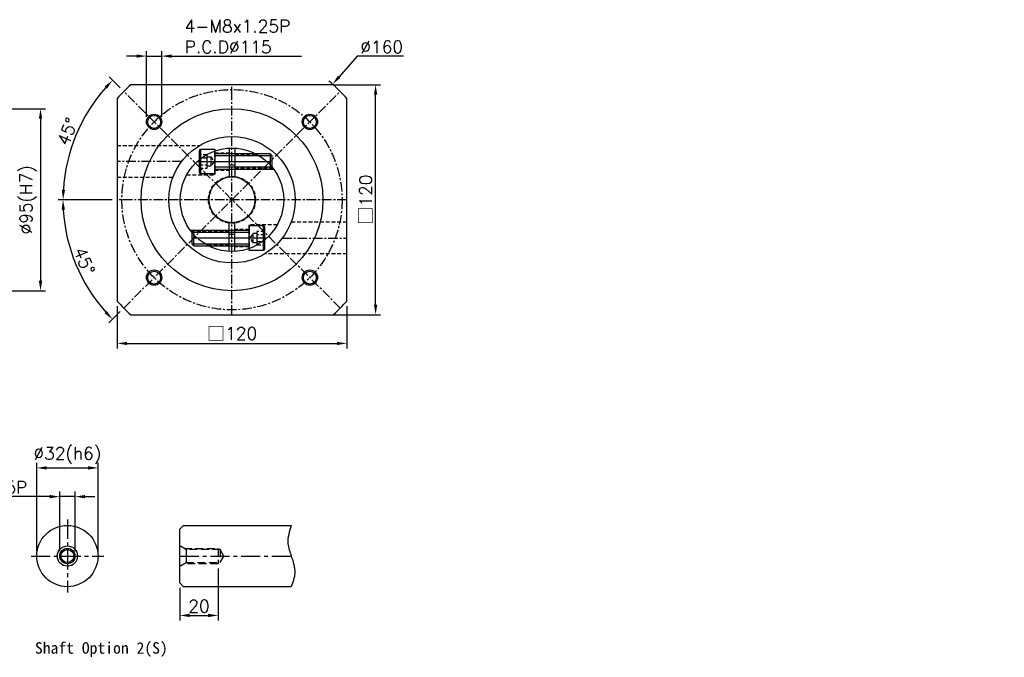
# Model space of a CAD drawing. Header units: millimetres. Extents: x -222 to 775, y -19 to 534.
# Tile 2 of 2: x 261 to 775, y 182 to 515. Entities that reach past the tile are written whole.
import ezdxf

# ---------------------------------------------------------------- set-up
doc = ezdxf.new("R2010")
doc.units = ezdxf.units.MM
doc.header["$LTSCALE"] = 4
doc.linetypes.add('CENTER', pattern=[2, 1.25, -0.25, 0.25, -0.25])
doc.linetypes.add('DASHED', pattern=[0.75, 0.5, -0.25])
for name, color, linetype in [('DIM', 6, 'Continuous'), ('MF120H-511', 7, 'Continuous'), ('MF120X1-012', 7, 'Continuous'), ('圖框', 7, 'Continuous')]:
    doc.layers.add(name, color=color, linetype=linetype)
doc.styles.get("Standard").update_dxf_attribs({"font": 'romans.shx'})
doc.dimstyles.new('R', dxfattribs={"dimscale": 2.6, "dimtxt": 2.5, "dimasz": 2, "dimexe": 1, "dimexo": 1, "dimgap": 0.6, "dimtad": 1, "dimtoh": 1, "dimdec": 4, "dimdsep": 46, "dimtxsty": 'Standard', "dimcen": 0.5, "dimdle": 1, "dimclrt": 7, "dimadec": 4, "dimazin": 2, "dimtfac": 1, "dimtdec": 4, "dimtofl": 0, "dimtmove": 0, "dimatfit": 3, "dimfxl": 0, "dimtolj": 1, "dimarcsym": 0})
doc.dimstyles.get("Standard").update_dxf_attribs({"dimscale": 2.6, "dimtxt": 2.5, "dimasz": 2, "dimexe": 1, "dimexo": 1, "dimgap": 0.6, "dimtad": 1, "dimdec": 4, "dimdsep": 46, "dimtxsty": 'Standard', "dimcen": 0.5, "dimdle": 1, "dimclrt": 7, "dimadec": 4, "dimazin": 2, "dimtfac": 1, "dimtdec": 4, "dimtofl": 0, "dimtmove": 0, "dimatfit": 3, "dimfxl": 0, "dimtolj": 1, "dimarcsym": 0})

# ---------------------------------------------------------------- blocks, each defined once
blk = doc.blocks.new('六角承窩頭螺栓M8X30L')
at = {"color": 0}
for p, q in [((-7.5, 6.5), (-7.5, -6.5)), ((30, 3), (0, 3)), ((29, 4), (29, -4)), ((30, -3), (0, -3))]:
    blk.add_line(p, q, dxfattribs=at)
at = {"color": 0, "linetype": 'CENTER'}
blk.add_line((-8, 0), (30, 0), dxfattribs=at)
at = {"color": 0}
blk.add_lwpolyline([(-7.5, -6.5), (-8, -5.63), (-8, 5.63), (-7.5, 6.5), (0, 6.5), (0, -6.5)], close=True, dxfattribs=at)
at = {"color": 0, "linetype": 'DASHED'}
for points in [[(-8, 3.5), (-8, -3.5), (-4, -3.5), (-4, 3.5)], [(-8, 1.75), (-8, -1.75), (-4, -1.75), (-4, 1.75)], [(-4, -2.5), (-4, 2.5), (-2, 2.5), (-2, -2.5)]]:
    blk.add_lwpolyline(points, close=True, dxfattribs=at)
blk.add_lwpolyline([(-2, 2.5), (-0.56, 0), (-2, -2.5)], dxfattribs=at)
at = {"color": 0}
blk.add_lwpolyline([(0, -4.6, -0.414214), (0.6, -4), (29, -4), (30, -3), (30, 3), (29, 4), (0.6, 4, -0.414214), (0, 4.6)], format="xyb", dxfattribs=at)
blk = doc.blocks.new('ertergtetg')
at = {"color": 0}
for p, q in [((1498.81, 149.76), (1498.81, 134.71)), ((1501.81, 149.76), (1501.81, 134.71)), ((1498.81, 95.84), (1498.81, 110.9)), ((1501.81, 95.84), (1501.81, 110.9))]:
    blk.add_line(p, q, dxfattribs=at)
at = {"color": 0, "linetype": 'DASHED'}
for p, q in [((1491.31, 147.3), (1498.81, 147.3)), ((1501.81, 146.8), (1512.68, 146.8)), ((1501.81, 146.2), (1513.78, 146.2)), ((1501.81, 139.4), (1521.61, 139.4)), ((1491.31, 138.3), (1498.81, 138.3)), ((1501.81, 138.8), (1522.06, 138.8)), ((1498.81, 106.8), (1478.56, 106.8)), ((1498.81, 106.2), (1479.02, 106.2)), ((1509.31, 107.3), (1501.81, 107.3)), ((1498.81, 99.4), (1486.84, 99.4)), ((1498.81, 98.8), (1487.94, 98.8)), ((1509.31, 98.3), (1501.81, 98.3))]:
    blk.add_line(p, q, dxfattribs=at)
at = {"color": 0, "linetype": 'CENTER'}
for p, q in [((1482.17, 142.8), (1518.45, 142.8)), ((1518.45, 102.8), (1482.17, 102.8))]:
    blk.add_line(p, q, dxfattribs=at)
at = {"color": 0, "linetype": 'DASHED'}
for points in [[(1476.65, 135.8), (1491.31, 135.8), (1491.31, 148.26)], [(1523.98, 109.8), (1509.31, 109.8), (1509.31, 97.35)]]:
    blk.add_lwpolyline(points, dxfattribs=at)
at = {"color": 0}
for radius in [27, 12]:
    blk.add_circle((1500.31, 122.8), radius, dxfattribs=at)
at = {"color": 0, "linetype": 'DASHED'}
blk.add_circle((1500.31, 122.8), 12.25, dxfattribs=at)
at = {"color": 0}
for start, end in [(85.2198, 94.7802), (265.2198, 274.7802)]:
    blk.add_arc((1500.31, 122.8), 18, start, end, dxfattribs=at)
blk.add_blockref('六角承窩頭螺栓M8X30L', (1491.31, 142.8), dxfattribs=at)
at = {"color": 0, "rotation": 180}
blk.add_blockref('六角承窩頭螺栓M8X30L', (1509.31, 102.8), dxfattribs=at)
blk = doc.blocks.new('*D16')
at = {"layer": 'Defpoints', "color": 0, "ltscale": 2}
for p in [(428.53, 477.43), (311.96, 420.86), (431.96, 420.86), (286.7, 398.01), (315.39, 364.29)]:
    blk.add_point(p, dxfattribs=at)
at = {"layer": '圖框', "color": 0, "lineweight": -2, "ltscale": 2}
for p, q in [((309.36, 420.86), (281.1, 420.86)), ((313.55, 362.45), (307.71, 356.61))]:
    blk.add_line(p, q, dxfattribs=at)
blk.add_arc((371.96, 420.86), 88.26, 183.3761, 221.6239, dxfattribs=at)
at = {"layer": '圖框', "color": 0, "ltscale": 2}
for points in [[(282.98, 415.64), (284.72, 415.69), (283.7, 420.86)], [(306.61, 362.83), (305.35, 361.64), (309.55, 358.45)]]:
    blk.add_solid(points, dxfattribs=at)
at = {"layer": '圖框', "color": 7, "ltscale": 2, "insert": (294.86, 388.92), "char_height": 6.5, "attachment_point": 5, "rotation": 292.5}
blk.add_mtext('\\A1;45°', dxfattribs=at)
blk = doc.blocks.new('*D17')
at = {"layer": 'Defpoints', "color": 0, "ltscale": 2}
for p in [(315.39, 477.43), (295.57, 464.96), (311.96, 420.86), (431.96, 420.86), (428.53, 364.29)]:
    blk.add_point(p, dxfattribs=at)
at = {"layer": '圖框', "color": 0, "lineweight": -2, "ltscale": 2}
for p, q in [((313.55, 479.27), (307.75, 485.07)), ((309.36, 420.86), (281.15, 420.86))]:
    blk.add_line(p, q, dxfattribs=at)
blk.add_arc((371.96, 420.86), 88.21, 138.3783, 176.6217, dxfattribs=at)
at = {"layer": '圖框', "color": 0, "ltscale": 2}
for points in [[(305.39, 480.04), (306.65, 478.85), (309.59, 483.23)], [(284.77, 426.03), (283.04, 426.08), (283.75, 420.86)]]:
    blk.add_solid(points, dxfattribs=at)
at = {"layer": '圖框', "color": 7, "ltscale": 2, "insert": (286.02, 456.45), "char_height": 6.5, "attachment_point": 5, "rotation": 67.5}
blk.add_mtext('\\A1;45°', dxfattribs=at)
blk = doc.blocks.new('*D18')
at = {"layer": 'Defpoints', "color": 0, "ltscale": 2}
for p in [(424.52, 481.17), (319.4, 360.55)]:
    blk.add_point(p, dxfattribs=at)
at = {"layer": '圖框', "color": 0, "lineweight": -2, "ltscale": 2}
for p, q in [((437.32, 495.86), (427.94, 485.09)), ((461.48, 495.86), (437.32, 495.86)), ((371.96, 419.56), (371.96, 422.16)), ((370.66, 420.86), (373.26, 420.86))]:
    blk.add_line(p, q, dxfattribs=at)
blk.add_arc((371.96, 420.86), 80, 48.5904, 50.7899, dxfattribs=at)
at = {"layer": '圖框', "color": 0, "ltscale": 2}
blk.add_solid([(427.28, 485.66), (428.59, 484.52), (424.52, 481.17)], dxfattribs=at)
at = {"layer": '圖框', "color": 7, "ltscale": 2, "insert": (450.18, 500.67), "char_height": 6.5, "attachment_point": 5}
blk.add_mtext('\\A1;∅160', dxfattribs=at)
blk = doc.blocks.new('*D13')
at = {"layer": 'Defpoints', "color": 0, "ltscale": 2}
for p in [(335.3, 495.86), (327.3, 461.52), (335.3, 461.52)]:
    blk.add_point(p, dxfattribs=at)
at = {"layer": '圖框', "color": 0, "lineweight": -2, "ltscale": 2}
for p, q in [((322.1, 495.86), (316.9, 495.86)), ((327.3, 464.12), (327.3, 498.46)), ((327.3, 495.86), (335.3, 495.86)), ((335.3, 464.12), (335.3, 498.46)), ((340.5, 495.86), (408.25, 495.86))]:
    blk.add_line(p, q, dxfattribs=at)
at = {"layer": '圖框', "color": 0, "ltscale": 2}
for points in [[(322.1, 496.73), (322.1, 494.99), (327.3, 495.86)], [(340.5, 496.73), (340.5, 494.99), (335.3, 495.86)]]:
    blk.add_solid(points, dxfattribs=at)
at = {"layer": '圖框', "color": 7, "ltscale": 2, "insert": (347.26, 514.75), "char_height": 6.5, "attachment_point": 1}
blk.add_mtext('\\A1;4-M8x1.25P\\PP.C.D%%C115', dxfattribs=at)
blk = doc.blocks.new('*D22')
at = {"color": 0, "lineweight": -2, "ltscale": 2}
for p, q in [((220.16, 468.36), (274.56, 468.36)), ((271.96, 463.16), (271.96, 378.56)), ((220.16, 373.36), (274.56, 373.36))]:
    blk.add_line(p, q, dxfattribs=at)
at = {"color": 0, "ltscale": 2}
for points in [[(271.09, 463.16), (272.83, 463.16), (271.96, 468.36)], [(271.09, 378.56), (272.83, 378.56), (271.96, 373.36)]]:
    blk.add_solid(points, dxfattribs=at)
at = {"layer": 'Defpoints', "color": 0, "ltscale": 2}
for p in [(217.56, 468.36), (217.56, 373.36), (271.96, 373.36)]:
    blk.add_point(p, dxfattribs=at)
at = {"color": 7, "ltscale": 2, "insert": (265.45, 420.86), "char_height": 6.5, "attachment_point": 5, "rotation": 90}
blk.add_mtext('\\A1;%%C95(H7)', dxfattribs=at)
blk = doc.blocks.new('*D42')
at = {"layer": 'Defpoints', "color": 0, "ltscale": 2}
for p in [(301.99, 280.86), (269.99, 234.86), (301.99, 234.86)]:
    blk.add_point(p, dxfattribs=at)
at = {"layer": '圖框', "color": 0, "lineweight": -2, "ltscale": 2}
for p, q in [((269.99, 237.46), (269.99, 283.46)), ((301.99, 237.46), (301.99, 283.46)), ((275.19, 280.86), (296.79, 280.86))]:
    blk.add_line(p, q, dxfattribs=at)
at = {"layer": '圖框', "color": 0, "ltscale": 2}
for points in [[(275.19, 281.73), (275.19, 279.99), (269.99, 280.86)], [(296.79, 281.73), (296.79, 279.99), (301.99, 280.86)]]:
    blk.add_solid(points, dxfattribs=at)
at = {"layer": '圖框', "color": 7, "ltscale": 2, "insert": (285.99, 287.37), "char_height": 6.5, "attachment_point": 5}
blk.add_mtext('\\A1;%%C32(h6)', dxfattribs=at)
blk = doc.blocks.new('*D43')
at = {"layer": 'Defpoints', "color": 0, "ltscale": 2}
for p in [(289.99, 265.86), (281.99, 234.86), (289.99, 234.86)]:
    blk.add_point(p, dxfattribs=at)
at = {"layer": '圖框', "color": 0, "lineweight": -2, "ltscale": 2}
for p, q in [((281.99, 237.46), (281.99, 268.46)), ((289.99, 237.46), (289.99, 268.46)), ((276.79, 265.86), (219.81, 265.86)), ((289.99, 265.86), (281.99, 265.86)), ((295.19, 265.86), (300.39, 265.86))]:
    blk.add_line(p, q, dxfattribs=at)
at = {"layer": '圖框', "color": 0, "ltscale": 2}
for points in [[(276.79, 266.73), (276.79, 264.99), (281.99, 265.86)], [(295.19, 266.73), (295.19, 264.99), (289.99, 265.86)]]:
    blk.add_solid(points, dxfattribs=at)
at = {"layer": '圖框', "color": 7, "ltscale": 2, "insert": (243.81, 270.67), "char_height": 6.5, "attachment_point": 5}
blk.add_mtext('\\A1;M8x1.25P', dxfattribs=at)
blk = doc.blocks.new('*D44')
at = {"layer": 'Defpoints', "color": 0, "ltscale": 2}
for p in [(364.71, 230.86), (344.71, 220.86), (364.71, 203.86)]:
    blk.add_point(p, dxfattribs=at)
at = {"layer": '圖框', "color": 0, "lineweight": -2, "ltscale": 2}
for p, q in [((364.71, 228.26), (364.71, 201.26)), ((344.71, 218.26), (344.71, 201.26)), ((349.91, 203.86), (359.51, 203.86))]:
    blk.add_line(p, q, dxfattribs=at)
at = {"layer": '圖框', "color": 0, "ltscale": 2}
for points in [[(349.91, 204.73), (349.91, 202.99), (344.71, 203.86)], [(359.51, 204.73), (359.51, 202.99), (364.71, 203.86)]]:
    blk.add_solid(points, dxfattribs=at)
at = {"layer": '圖框', "color": 7, "ltscale": 2, "insert": (354.71, 208.67), "char_height": 6.5, "attachment_point": 5}
blk.add_mtext('\\A1;20', dxfattribs=at)
blk = doc.blocks.new('*D46')
at = {"color": 0, "lineweight": -2}
for p, q in [((311.96, 365.34), (311.96, 343.26)), ((431.96, 365.34), (431.96, 343.26)), ((317.16, 345.86), (426.76, 345.86))]:
    blk.add_line(p, q, dxfattribs=at)
at = {"color": 0}
for points in [[(317.16, 346.73), (317.16, 344.99), (311.96, 345.86)], [(426.76, 346.73), (426.76, 344.99), (431.96, 345.86)]]:
    blk.add_solid(points, dxfattribs=at)
at = {"layer": 'Defpoints', "color": 0}
for p in [(311.96, 367.94), (431.96, 367.94), (431.96, 345.86)]:
    blk.add_point(p, dxfattribs=at)
at = {"color": 7, "insert": (371.96, 350.94), "char_height": 6.5, "attachment_point": 5}
blk.add_mtext('\\A1;{\\fPMingLiU|b0|i0|c136|p18;\\H1.083x;\\C0;□}120', dxfattribs=at)
blk = doc.blocks.new('*D52')
at = {"color": 0, "lineweight": -2}
for p, q in [((424.87, 480.86), (449.56, 480.86)), ((446.96, 366.06), (446.96, 475.66)), ((424.87, 360.86), (449.56, 360.86))]:
    blk.add_line(p, q, dxfattribs=at)
at = {"color": 0}
for points in [[(446.09, 475.66), (447.83, 475.66), (446.96, 480.86)], [(446.09, 366.06), (447.83, 366.06), (446.96, 360.86)]]:
    blk.add_solid(points, dxfattribs=at)
at = {"layer": 'Defpoints', "color": 0}
for p in [(422.27, 480.86), (446.96, 480.86), (422.27, 360.86)]:
    blk.add_point(p, dxfattribs=at)
at = {"color": 7, "insert": (441.88, 420.86), "char_height": 6.5, "attachment_point": 5, "rotation": 90}
blk.add_mtext('\\A1;{\\fPMingLiU|b0|i0|c136|p18;\\H1.083x;\\C0;□}120', dxfattribs=at)

msp = doc.modelspace()

# ---------------------------------------------------------------- linework, layer by layer
at = {"color": 0, "linetype": 'CENTER'}
for p, q in [((371.95893, 360.85867), (371.95893, 480.85867)), ((428.52747, 364.29013), (315.39038, 477.42721)), ((315.39038, 364.29013), (428.52747, 477.42721)), ((345.71012, 440.85867), (311.95893, 440.85867)), ((431.95893, 420.85867), (311.95893, 420.85867)), ((398.20774, 400.85867), (431.95893, 400.85867))]:
    msp.add_line(p, q, dxfattribs=at)
at = {"color": 0, "linetype": 'DASHED'}
for p, q in [((311.95893, 449.10867), (354.90204, 449.10867)), ((311.95893, 432.60867), (341.12165, 432.60867)), ((431.95893, 409.10867), (402.7962, 409.10867)), ((431.95893, 392.60867), (389.01582, 392.60867))]:
    msp.add_line(p, q, dxfattribs=at)
at = {"color": 0}
msp.add_lwpolyline([(424.87395, 360.85867, 0.031342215), (431.95893, 367.94364), (431.95893, 473.7737, 0.031342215), (424.87395, 480.85867), (319.0439, 480.85867, 0.031342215), (311.95893, 473.7737), (311.95893, 367.94364, 0.031342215), (319.0439, 360.85867)], format="xyb", close=True, dxfattribs=at)
for radius in [47.5, 33]:
    msp.add_circle((371.95893, 420.85867), radius, dxfattribs=at)
at = {"layer": 'DIM', "color": 0}
for centre, radius in [((331.30029, 461.51731), 4), ((331.30029, 461.51731), 3.375), ((412.61757, 461.51731), 4), ((412.61757, 461.51731), 3.375), ((331.30029, 380.20003), 4), ((331.30029, 380.20003), 3.375), ((412.61757, 380.20003), 4), ((412.61757, 380.20003), 3.375)]:
    msp.add_circle(centre, radius, dxfattribs=at)
at = {"layer": 'MF120H-511', "color": 0, "linetype": 'CENTER'}
msp.add_circle((371.95893, 420.85867), 57.5, dxfattribs=at)
at = {"layer": 'MF120X1-012', "color": 0, "linetype": 'CENTER', "ltscale": 2}
for p, q in [((285.9865, 253.85867), (285.9865, 215.85867)), ((266.9865, 234.85867), (304.9865, 234.85867))]:
    msp.add_line(p, q, dxfattribs=at)
at = {"layer": 'MF120X1-012', "color": 0, "ltscale": 2}
for p, q in [((344.71148, 248.85867), (346.71148, 250.85867)), ((344.71148, 220.85867), (344.71148, 248.85867)), ((346.71148, 250.85867), (402.91148, 250.85867)), ((348.00238, 238.25867), (348.00238, 231.45867)), ((346.71148, 218.85867), (344.71148, 220.85867)), ((402.91148, 218.85867), (346.71148, 218.85867))]:
    msp.add_line(p, q, dxfattribs=at)
at = {"layer": 'MF120X1-012', "color": 0, "linetype": 'DASHED', "ltscale": 2}
msp.add_line((365.80045, 238.25867), (365.80045, 231.45867), dxfattribs=at)
for points in [[(344.71148, 229.55867), (348.00238, 231.45867), (365.80045, 231.45867), (367.76344, 234.85867), (365.80045, 238.25867), (348.00238, 238.25867), (344.71148, 240.15867)], [(346.96315, 238.85867), (364.71148, 238.85867), (364.71148, 230.85867), (346.96315, 230.85867)]]:
    msp.add_lwpolyline(points, dxfattribs=at)
at = {"layer": 'MF120X1-012', "color": 0, "ltscale": 2}
for radius in [16, 5.3, 4, 3.4]:
    msp.add_circle((285.9865, 234.85867), radius, dxfattribs=at)
at = {"layer": '圖框', "color": 0, "linetype": 'CENTER', "ltscale": 2}
msp.add_line((344.71148, 234.85867), (404.68391, 234.85867), dxfattribs=at)
at = {"layer": '圖框', "color": 0, "ltscale": 2}
msp.add_spline([(402.91148, 250.85867), (401.18181, 241.29665), (402.91148, 234.85867), (404.75415, 225.96919), (402.91148, 218.85867)], degree=3, dxfattribs=at)

# ---------------------------------------------------------------- block references
at = {"color": 0}
msp.add_blockref('ertergtetg', (-1128.35245, 298.05617), dxfattribs=at)

# ---------------------------------------------------------------- texts
at = {"color": 0, "insert": (269.03235, 189.85867), "char_height": 6, "width": 83.0958466, "attachment_point": 1}
msp.add_mtext('{\\fDFKai-SB|b1|i0|c0|p65;Shaft Option 2(S)}', dxfattribs=at)
at = {"layer": 'DIM', "color": 7, "char_height": 1.666667}
for insert, attachment_point in [((775.33333, 499.66667), 9), ((743.66667, 492.83333), 1), ((718.16667, 476.83333), 1)]:
    msp.add_mtext('\\A1;', dxfattribs=dict(at, insert=insert, attachment_point=attachment_point))

# ---------------------------------------------------------------- dimensions: what is measured, and where the dimension line sits
at = {"color": 0}
dim = msp.add_linear_dim(base=(446.95893, 480.85867), p1=(422.27395, 360.85867), p2=(422.27395, 480.85867), angle=90, text='{\\fPMingLiU|b0|i0|c136|p18;\\H1.083x;\\C0;□}<>', dimstyle='Standard', dxfattribs=at)
dim.commit()
dim.dimension.update_dxf_attribs({"geometry": '*D52', "text_midpoint": (446.95893, 420.85867), "dimtype": 160})
at = {"color": 0, "ltscale": 2}
dim = msp.add_linear_dim(base=(271.95893, 373.35867), p1=(217.56442, 468.35867), p2=(217.56442, 373.35867), angle=90, text='%%C<>(H7)', dimstyle='Standard', override={"dimtmove": 0}, dxfattribs=at)
dim.commit()
dim.dimension.update_dxf_attribs({"geometry": '*D22', "text_midpoint": (271.95893, 420.85867), "dimtype": 160})
at = {"color": 0}
dim = msp.add_linear_dim(base=(431.95893, 345.85867), p1=(311.95893, 367.94364), p2=(431.95893, 367.94364), text='{\\fPMingLiU|b0|i0|c136|p18;\\H1.083x;\\C0;□}<>', dimstyle='Standard', dxfattribs=at)
dim.commit()
dim.dimension.update_dxf_attribs({"geometry": '*D46', "text_midpoint": (371.95893, 345.85867), "dimtype": 160})
at = {"layer": '圖框', "color": 0, "ltscale": 2}
dim = msp.add_linear_dim(base=(335.30029, 495.85867), p1=(327.30029, 461.51731), p2=(335.30029, 461.51731), text='4-M<>x1.25P\\PP.C.D%%C115', dimstyle='Standard', override={"dimtofl": 1}, dxfattribs=at)
dim.commit()
dim.dimension.update_dxf_attribs({"geometry": '*D13', "text_midpoint": (376.97457, 506.08534)})
dim = msp.add_diameter_dim_2p(p1=(319.39813, 360.54812), p2=(424.51973, 481.16922), dimstyle='R', dxfattribs=at)
dim.commit()
dim.dimension.update_dxf_attribs({"geometry": '*D18', "text_midpoint": (450.17924, 495.85867), "dimtype": 163})
for base, line1, line2, picture, middle in [((295.57115, 464.96117), ((431.95893, 420.85867), (311.95893, 420.85867)), ((428.52747, 364.29013), (315.39038, 477.42721)), '*D17', (286.02427, 456.45397)), ((286.70395, 398.01467), ((315.39038, 364.29013), (428.52747, 477.42721)), ((431.95893, 420.85867), (311.95893, 420.85867)), '*D16', (294.85892, 388.9228))]:
    dim = msp.add_angular_dim_2l(base=base, line1=line1, line2=line2, dimstyle='Standard', dxfattribs=at)
    dim.commit()
    dim.dimension.update_dxf_attribs({"geometry": picture, "text_midpoint": middle})
dim = msp.add_linear_dim(base=(301.9865, 280.85867), p1=(269.9865, 234.85867), p2=(301.9865, 234.85867), text='%%C<>(h6)', dimstyle='Standard', dxfattribs=at)
dim.commit()
dim.dimension.update_dxf_attribs({"geometry": '*D42', "text_midpoint": (285.9865, 280.85867), "dimtype": 160})
dim = msp.add_linear_dim(base=(289.9865, 265.85867), p1=(281.9865, 234.85867), p2=(289.9865, 234.85867), text='M<>x1.25P', dimstyle='Standard', override={"dimtofl": 1}, dxfattribs=at)
dim.commit()
dim.dimension.update_dxf_attribs({"geometry": '*D43', "text_midpoint": (243.80721, 265.85867), "dimtype": 160})
dim = msp.add_linear_dim(base=(364.71148, 203.85867), p1=(344.71148, 220.85867), p2=(364.71148, 230.85867), dimstyle='Standard', dxfattribs=at)
dim.commit()
dim.dimension.update_dxf_attribs({"geometry": '*D44', "text_midpoint": (354.71148, 203.85867), "dimtype": 160})

doc.saveas('drawing.dxf')
